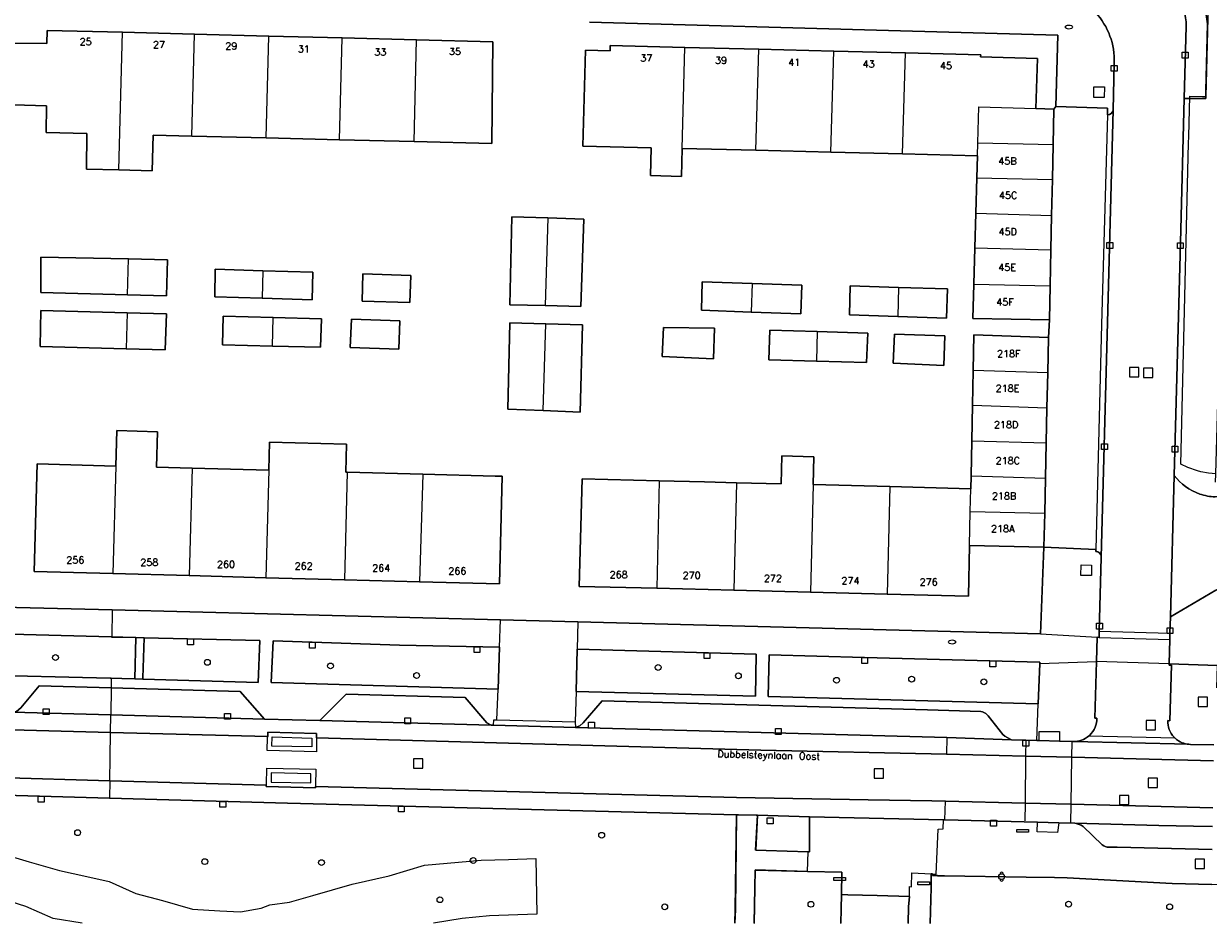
# Model space of a CAD drawing. Header units: metres. Extents: x 108000 to 109000, y 423000 to 423600.
# Tile 12 of 88: x 108364 to 108466, y 423000 to 423077. Entities that reach past the tile are written whole.
import ezdxf

# ---------------------------------------------------------------- set-up
doc = ezdxf.new("R2010")
doc.units = ezdxf.units.M
doc.header["$MEASUREMENT"] = 0
for name, color, linetype in [('afvalbak', 10, 'Continuous'), ('brandkraan _ -put', 10, 'Continuous'), ('Erf', 10, 'Continuous'), ('Fietspad', 10, 'Continuous'), ('groenvoorziening', 10, 'Continuous'), ('Hek', 10, 'Continuous'), ('Huisnummers', 10, 'Continuous'), ('Inrit', 10, 'Continuous'), ('inspectie- _rioolput', 10, 'Continuous'), ('kolk', 10, 'Continuous'), ('open verharding', 10, 'Continuous'), ('Openbare_ruimtenaam', 10, 'Continuous'), ('pand', 10, 'Continuous'), ('Parkeervlak', 10, 'Continuous'), ('rijbaan lokale weg', 10, 'Continuous'), ('vegetatieobject', 10, 'Continuous'), ('verkeersbord', 10, 'Continuous'), ('Voetpad', 10, 'Continuous'), ('Wegmarkering', 10, 'Continuous')]:
    doc.layers.add(name, color=color, linetype=linetype)
doc.styles.get("Standard").update_dxf_attribs({"font": 'txt.shx'})

# ---------------------------------------------------------------- blocks, each defined once
blk = doc.blocks.new('308_ACAD_1_FMEBLOCK74')
at = {"layer": 'Voetpad', "color": 255}
blk.add_line((-44.95, -4.65), (-44.89, -2.08), dxfattribs=at)
blk.add_lwpolyline([(44.95, 1.48), (40.46, 1.63), (40.62, 4.62), (40.5, 4.62), (38.98, 4.65), (38.83, 4.65), (38.72, -3.46), (38.68, -4.65)], dxfattribs=at)
blk = doc.blocks.new('308_ACAD_1_FMEBLOCK75')
at = {"layer": 'Voetpad', "color": 255}
for points in [[(0.9, -2.13), (0.99, 0.93), (0.99, 2.13)], [(-0.88, 0.18), (-0.96, -0.72), (-0.99, -2.13)]]:
    blk.add_lwpolyline(points, dxfattribs=at)
blk = doc.blocks.new('308_ACAD_1_FMEBLOCK83')
at = {"layer": 'groenvoorziening', "color": 3}
for points in [[(0.82, 2.16), (-3.68, 2.29), (-3.76, -2.29)], [(3.68, -2.29), (3.73, 0.18), (3.76, 2.09), (0.82, 2.16)]]:
    blk.add_lwpolyline(points, dxfattribs=at)
blk = doc.blocks.new('308_ACAD_1_FMEBLOCK85')
at = {"layer": 'groenvoorziening', "color": 3}
for points in [[(-5.79, 1.15), (-7.55, 1.2), (-10.94, 1.29), (-19.95, 1.77), (-21.03, 1.79), (-23.45, 1.83), (-30.46, 1.94), (-31.07, 1.95), (-31.07, 1.97), (-31.46, 1.97), (-31.49, 1.97), (-31.49, 2.12), (-31.6, 2.13), (-31.6, 0.93), (-31.69, -2.13)], [(31.69, -2.13), (31.67, -1.26), (31.63, -0.37), (31.62, -0.04), (31.57, -0.06), (31.53, 0.62), (30.54, 0.58), (29.5, 0.54), (29.1, 0.53), (28.52, 0.52), (27.91, 0.53), (26.94, 0.51), (25.92, 0.5), (24.92, 0.49), (23.91, 0.47), (22.9, 0.51), (21.89, 0.53), (21.12, 0.57), (19.9, 0.58), (18.37, 0.6), (17.33, 0.64), (16.26, 0.65), (15.26, 0.68), (14.13, 0.69), (12.78, 0.73), (11.53, 0.76), (10.93, 0.76), (-0.76, 1.01), (-3.09, 1.08)]]:
    blk.add_lwpolyline(points, dxfattribs=at)
blk = doc.blocks.new('308_ACAD_1_FMEBLOCK86')
at = {"layer": 'groenvoorziening', "color": 3}
for points in [[(-11.86, 5.08), (-31.92, 5.65), (-31.95, 5.1), (-38.53, 5.22), (-38.6, 4.54), (-41.62, 4.67), (-41.82, -3.09), (-41.89, -5.65)], [(41.74, -5.65), (41.78, -4.46), (41.89, 3.65), (37.5, 3.76), (3.39, 4.65), (-11.86, 5.08)]]:
    blk.add_lwpolyline(points, dxfattribs=at)
blk = doc.blocks.new('308_ACAD_1_FMEBLOCK87')
at = {"layer": 'groenvoorziening', "color": 3}
for points in [[(-10.24, -3.99), (-12.7, -3.59), (-15.05, -2.56), (-17.11, -1.89), (-18.36, -1.67), (-20.64, -1.23), (-22.78, -1.16), (-24.4, -1.08), (-27.05, -0.35), (-28.74, -0.35), (-28, 3.99), (-25.06, 3.26), (-23.44, 2.96), (-22.19, 2.89), (-21.16, 2.82), (-19.84, 2.67), (-18.14, 2.45), (-16.97, 1.93), (-14.76, 1.27), (-12.18, 0.54)], [(-12.18, 0.54), (-9.83, 0.02), (-7.91, -0.42), (-5.63, -1.45), (-3.35, -2.04), (-0.77, -2.78), (1.58, -2.92), (3.35, -3), (5.11, -2.7), (5.85, -2.41), (7.54, -2.19), (9.53, -1.6), (12.92, -0.64), (16.08, 0.09), (19.1, 0.98), (23.96, 1.42), (26.31, 1.49), (28.67, 1.57), (28.74, -3.22), (24.69, -3.36), (22.34, -3.59), (19.88, -3.99)]]:
    blk.add_lwpolyline(points, dxfattribs=at)

msp = doc.modelspace()

# ---------------------------------------------------------------- linework, layer by layer
at = {"layer": 'afvalbak', "color": 30, "true_color": 0xf07a00}
msp.add_circle((108448.229, 423004.004), 0.25, dxfattribs=at)
for centre, start, end in [((108448.229, 423004.254), 345.52249, 194.47751), ((108448.229, 423003.754), 165.52249, 14.47751)]:
    msp.add_arc(centre, 0.125, start, end, dxfattribs=at)
at = {"layer": 'brandkraan _ -put', "color": 5}
for centre in [(108453.99, 423076.87), (108443.985, 423024.126)]:
    msp.add_ellipse(centre, major_axis=(0.3, 0), ratio=0.5833333, dxfattribs=at)
at = {"layer": 'Erf', "color": 52, "true_color": 0xd2d200}
for points in [[(108372.572, 423064.611), (108369.796, 423064.679), (108369.827, 423067.747), (108366.343, 423067.834), (108366.362, 423070.128), (108362.584, 423070.217), (108362.638, 423075.483), (108366.407, 423075.45), (108366.418, 423076.588), (108372.873, 423076.421), (108379.062, 423076.261), (108385.43, 423076.097), (108391.711, 423075.935), (108398.082, 423075.77), (108404.631, 423075.601), (108404.526, 423066.877), (108397.866, 423067.044), (108391.481, 423067.204), (108385.2, 423067.361), (108378.832, 423067.521), (108375.521, 423067.604), (108375.416, 423064.541), (108372.572, 423064.611)], [(108372.009, 423026.876), (108405.277, 423026.023), (108411.905, 423025.853), (108451.551, 423024.837), (108451.853, 423032.249), (108445.484, 423032.394), (108445.387, 423028.047), (108438.415, 423028.226), (108431.839, 423028.394), (108425.288, 423028.562), (108418.675, 423028.732), (108412.025, 423028.902), (108412.284, 423038.132), (108418.887, 423037.962), (108422.765, 423037.863), (108425.514, 423037.792), (108429.327, 423037.694), (108429.389, 423040.094), (108432.138, 423040.023), (108432.076, 423037.624), (108438.651, 423037.455), (108445.586, 423037.277), (108445.608, 423038.39), (108445.668, 423041.389), (108445.729, 423044.448), (108445.788, 423047.422), (108445.849, 423050.467), (108452.247, 423050.233), (108452.32, 423051.751), (108445.772, 423051.867), (108445.855, 423054.829), (108445.941, 423057.923), (108446.024, 423060.921), (108446.109, 423063.952), (108446.161, 423065.831), (108439.728, 423065.989), (108433.597, 423066.14), (108427.169, 423066.298), (108420.842, 423066.454), (108420.792, 423064.065), (108418.126, 423064.13), (108418.185, 423066.52), (108412.337, 423066.664), (108412.577, 423074.897), (108414.676, 423074.836), (108414.689, 423075.276), (108421.08, 423075.119), (108427.417, 423074.963), (108433.845, 423074.804), (108439.977, 423074.653), (108446.444, 423074.494), (108446.413, 423074.316), (108451.293, 423074.184), (108451.167, 423069.897), (108452.714, 423069.824), (108452.862, 423070.06), (108453.047, 423076.165), (108439.558, 423076.54), (108412.898, 423077.276)], [(108409.109, 423052.975), (108406.073, 423053.046), (108406.257, 423060.608), (108409.323, 423060.507), (108412.417, 423060.406), (108412.174, 423052.903), (108409.109, 423052.975)], [(108373.318, 423053.902), (108365.896, 423054.109), (108365.893, 423057.147), (108373.393, 423056.979), (108376.726, 423056.903), (108376.642, 423053.812), (108373.318, 423053.902)], [(108384.839, 423053.606), (108380.806, 423053.741), (108380.827, 423056.094), (108384.901, 423055.971), (108389.189, 423055.843), (108389.139, 423053.461), (108384.839, 423053.606)], [(108393.424, 423053.364), (108393.475, 423055.716), (108397.581, 423055.561), (108397.501, 423053.239), (108393.424, 423053.364)], [(108426.771, 423052.419), (108422.5, 423052.576), (108422.551, 423055.017), (108426.842, 423054.875), (108431.092, 423054.735), (108431.011, 423052.264), (108426.771, 423052.419)], [(108439.329, 423052.058), (108435.178, 423052.198), (108435.259, 423054.669), (108439.4, 423054.544), (108443.591, 423054.417), (108443.509, 423051.916), (108439.329, 423052.058)], [(108373.206, 423049.277), (108365.826, 423049.464), (108365.883, 423052.561), (108373.281, 423052.374), (108376.656, 423052.288), (108376.54, 423049.192), (108373.206, 423049.277)], [(108385.734, 423049.513), (108381.455, 423049.626), (108381.506, 423052.068), (108385.805, 423051.954), (108389.928, 423051.846), (108389.848, 423049.405), (108385.734, 423049.513)], [(108396.654, 423051.668), (108396.574, 423049.257), (108392.408, 423049.382), (108392.518, 423051.823), (108396.654, 423051.668)], [(108408.941, 423043.97), (108405.906, 423044.084), (108406.089, 423051.497), (108409.155, 423051.412), (108412.309, 423051.324), (108412.095, 423043.851), (108408.941, 423043.97)], [(108419.243, 423051.115), (108423.618, 423051.047), (108423.536, 423048.427), (108419.132, 423048.614), (108419.243, 423051.115)], [(108432.349, 423048.219), (108428.268, 423048.327), (108428.35, 423050.887), (108432.414, 423050.751), (108436.771, 423050.605), (108436.66, 423048.105), (108432.349, 423048.219)], [(108438.922, 423048.056), (108439.033, 423050.526), (108443.348, 423050.4), (108443.266, 423047.839), (108438.922, 423048.056)], [(108372.056, 423029.992), (108365.302, 423030.171), (108365.56, 423039.401), (108372.307, 423039.221), (108372.39, 423042.26), (108375.888, 423042.165), (108375.806, 423039.128), (108378.849, 423039.047), (108385.424, 423038.872), (108385.488, 423041.271), (108392.086, 423041.095), (108392.022, 423038.696), (108392.135, 423038.693), (108398.609, 423038.521), (108404.834, 423038.355), (108405.409, 423038.34), (108405.181, 423029.111), (108398.339, 423029.293), (108391.9, 423029.464), (108385.155, 423029.644), (108378.602, 423029.818), (108372.056, 423029.992)], [(108360.245, 423027.178), (108372.009, 423026.876)]]:
    msp.add_lwpolyline(points, dxfattribs=at)
at = {"layer": 'Fietspad', "color": 255}
for p, q in [((108371.85, 423016.372), (108371.873, 423017.872)), ((108371.788, 423012.23), (108255.689, 423015.512)), ((108443.532, 423015.933), (108443.492, 423014.51)), ((108371.788, 423012.23), (108371.765, 423010.732)), ((108443.371, 423008.87), (108443.413, 423010.478))]:
    msp.add_line(p, q, dxfattribs=at)
for points in [[(108371.873, 423017.872), (108363.441, 423018.097), (108360.018, 423018.092), (108359.645, 423018.091), (108350.676, 423018.293), (108350.653, 423018.294), (108349.854, 423018.33), (108342.387, 423018.67), (108340.368, 423018.727), (108339.365, 423018.753), (108298.232, 423019.848), (108292.79, 423019.961), (108255.999, 423020.925)], [(108255.913, 423019.415), (108274.077, 423018.951), (108292.755, 423018.461), (108298.196, 423018.348), (108349.612, 423016.986), (108363.4, 423016.598), (108371.85, 423016.372)], [(108443.532, 423015.933), (108411.712, 423016.785), (108404.685, 423016.983), (108404.474, 423017.001), (108389.808, 423017.393), (108385.039, 423017.52), (108371.873, 423017.872)], [(108371.85, 423016.372), (108385.324, 423016.012), (108385.334, 423016.384), (108389.518, 423016.281), (108389.513, 423015.901), (108427.581, 423014.859), (108443.492, 423014.51)], [(108466.418, 423015.31), (108464.406, 423015.349), (108464.271, 423015.352), (108454.392, 423015.583), (108454.262, 423015.587), (108453.191, 423015.619), (108451.44, 423015.67), (108451.257, 423015.676), (108450.301, 423015.704), (108449.084, 423015.74), (108443.532, 423015.933)], [(108443.492, 423014.51), (108450.284, 423014.341), (108454.243, 423014.242), (108466.398, 423013.938)], [(108255.524, 423013.789), (108270.915, 423013.51), (108298.056, 423012.708), (108326.18, 423012.047), (108330.592, 423011.916), (108340.313, 423011.628), (108342.041, 423011.579), (108351.699, 423011.303), (108371.765, 423010.732)], [(108443.413, 423010.478), (108442.239, 423010.504), (108436.792, 423010.581), (108425.499, 423010.802), (108389.429, 423011.737), (108389.427, 423011.623), (108385.203, 423011.741), (108385.207, 423011.85), (108371.788, 423012.23)], [(108371.765, 423010.732), (108387.009, 423010.299), (108421.127, 423009.414), (108425.514, 423009.301), (108425.666, 423009.297), (108427.188, 423009.271), (108427.304, 423009.268), (108431.767, 423009.143), (108443.248, 423008.89), (108443.248, 423008.873), (108443.371, 423008.87)], [(108466.337, 423009.9), (108454.188, 423010.206), (108450.235, 423010.306), (108443.413, 423010.478)], [(108443.371, 423008.87), (108451.292, 423008.665), (108453.122, 423008.617), (108454.513, 423008.581), (108461.704, 423008.402), (108464.665, 423008.325), (108466.313, 423008.293)]]:
    msp.add_lwpolyline(points, dxfattribs=at)
at = {"layer": 'groenvoorziening', "color": 3}
msp.add_lwpolyline([(108466.557, 423037.85), (108466.577, 423038.552), (108467.449, 423068.743), (108467.644, 423071.354), (108468.221, 423090.237), (108455.452, 423090.539), (108455.357, 423087.197), (108455.349, 423086.898), (108455.923, 423086.881), (108456.823, 423086.819), (108457.065, 423086.662), (108458.352, 423086.518, -0.2986781), (108465.868, 423077.136), (108465.732, 423071.398), (108465.721, 423070.921), (108465.717, 423070.756), (108464.347, 423070.753), (108463.87, 423070.755), (108463.561, 423058.383), (108463.021, 423038.417, 0.1500057), (108465.209, 423036.819, 0.0736267), (108466.539, 423036.569)], format="xyb", dxfattribs=at)
for points in [[(108466.596, 423028.587), (108462.703, 423026.294), (108462.656, 423024.898), (108462.638, 423024.353), (108462.599, 423022.255), (108466.743, 423022.107)], [(108374.031, 423024.504), (108372.908, 423024.53), (108371.974, 423024.556), (108371.908, 423024.558), (108360.106, 423024.886), (108359.986, 423021.313), (108371.812, 423021.035), (108371.921, 423021.032), (108372.812, 423021.006), (108373.931, 423020.972), (108374.031, 423024.504)], [(108374.632, 423020.951), (108384.509, 423020.654), (108384.659, 423024.256), (108374.742, 423024.482), (108374.636, 423021.051), (108374.632, 423020.951)], [(108405.193, 423023.691), (108396.622, 423023.854), (108385.79, 423024.216), (108385.61, 423020.644), (108405.073, 423020.088), (108405.193, 423023.691)], [(108411.86, 423023.514), (108411.769, 423019.881), (108427.125, 423019.48), (108427.186, 423023.083), (108411.86, 423023.514)], [(108451.366, 423018.819), (108451.492, 423022.278), (108451.496, 423022.392), (108436.484, 423022.795), (108428.316, 423023.014), (108428.226, 423019.441), (108451.366, 423018.819)], [(108427.304, 423009.268), (108427.15, 423006.283), (108431.64, 423006.135), (108431.773, 423006.121), (108431.767, 423009.143), (108427.304, 423009.268)]]:
    msp.add_lwpolyline(points, dxfattribs=at)
at = {"layer": 'Hek', "color": 30}
msp.add_lwpolyline([(108466.577, 423038.552), (108465.95, 423038.621), (108465.295, 423038.733), (108465.001, 423038.819), (108464.174, 423039.087), (108463.584, 423039.384), (108464.253, 423066.904), (108464.267, 423067.484), (108464.352, 423070.956), (108465.449, 423070.928), (108465.749, 423070.921), (108465.949, 423078.735)], dxfattribs=at)
at = {"layer": 'Inrit', "color": 255}
for points in [[(108457.296, 423069.345), (108457.295, 423069.905), (108452.862, 423070.06), (108452.714, 423069.824), (108452.648, 423066.789), (108452.582, 423063.788), (108452.515, 423060.71), (108452.451, 423057.753), (108452.384, 423054.674), (108452.32, 423051.751), (108452.247, 423050.233), (108452.181, 423047.203), (108452.115, 423044.22), (108452.049, 423041.202), (108451.983, 423038.193), (108451.917, 423035.192), (108451.853, 423032.249), (108456.303, 423032.075)], [(108457.296, 423069.345), (108456.799, 423051.373), (108456.303, 423032.075)]]:
    msp.add_lwpolyline(points, dxfattribs=at)
for points in [[(108456.303, 423032.075), (108456.298, 423031.895, -0.1905745), (108456.623, 423031.763, -0.2057825), (108456.771, 423031.412), (108457.314, 423051.518), (108457.794, 423069.755, -0.3820096), (108457.296, 423069.345)], [(108463.021, 423038.417), (108462.703, 423026.294), (108466.596, 423028.587), (108474.004, 423032.949), (108470.636, 423038.057), (108468.178, 423036.803, -0.0458086), (108467.369, 423036.612, -0.0445835), (108466.539, 423036.569, -0.0736267), (108465.209, 423036.819, -0.1500057), (108463.021, 423038.417)]]:
    msp.add_lwpolyline(points, format="xyb", dxfattribs=at)
at = {"layer": 'inspectie- _rioolput', "color": 30}
for p, q in [((108459.976, 423047.68), (108459.176, 423047.68)), ((108459.176, 423047.68), (108459.176, 423046.88)), ((108459.176, 423046.88), (108459.976, 423046.88)), ((108459.976, 423046.88), (108459.976, 423047.68)), ((108461.201, 423047.627), (108460.401, 423047.627)), ((108460.401, 423047.627), (108460.401, 423046.827)), ((108461.201, 423046.827), (108461.201, 423047.627)), ((108460.401, 423046.827), (108461.201, 423046.827)), ((108465.864, 423019.393), (108465.064, 423019.393)), ((108465.064, 423019.393), (108465.064, 423018.593)), ((108465.064, 423018.593), (108465.864, 423018.593)), ((108465.864, 423018.593), (108465.864, 423019.393)), ((108461.411, 423017.383), (108460.611, 423017.383)), ((108460.611, 423017.383), (108460.611, 423016.583)), ((108460.611, 423016.583), (108461.411, 423016.583)), ((108461.411, 423016.583), (108461.411, 423017.383)), ((108398.635, 423014.121), (108397.835, 423014.121)), ((108397.835, 423014.121), (108397.835, 423013.321)), ((108398.635, 423013.321), (108398.635, 423014.121)), ((108397.835, 423013.321), (108398.635, 423013.321)), ((108438.106, 423013.239), (108437.306, 423013.239)), ((108437.306, 423013.239), (108437.306, 423012.439)), ((108437.306, 423012.439), (108438.106, 423012.439)), ((108438.106, 423012.439), (108438.106, 423013.239)), ((108461.595, 423012.451), (108460.795, 423012.451)), ((108460.795, 423012.451), (108460.795, 423011.651)), ((108461.595, 423011.651), (108461.595, 423012.451)), ((108460.795, 423011.651), (108461.595, 423011.651)), ((108459.133, 423010.977), (108458.333, 423010.977)), ((108458.333, 423010.977), (108458.333, 423010.177)), ((108459.133, 423010.177), (108459.133, 423010.977)), ((108458.333, 423010.177), (108459.133, 423010.177)), ((108465.618, 423005.496), (108464.818, 423005.496)), ((108464.818, 423005.496), (108464.818, 423004.696)), ((108465.618, 423004.696), (108465.618, 423005.496)), ((108464.818, 423004.696), (108465.618, 423004.696))]:
    msp.add_line(p, q, dxfattribs=at)
at = {"layer": 'kolk', "color": 30, "true_color": 0xf07a00}
for p, q in [((108463.711, 423074.211), (108463.711, 423074.711)), ((108463.711, 423074.711), (108464.211, 423074.711)), ((108464.211, 423074.711), (108464.211, 423074.211)), ((108457.63, 423073.074), (108457.63, 423073.574)), ((108457.63, 423073.574), (108458.13, 423073.574)), ((108458.13, 423073.574), (108458.13, 423073.074)), ((108464.211, 423074.211), (108463.711, 423074.211)), ((108458.13, 423073.074), (108457.63, 423073.074)), ((108457.255, 423057.888), (108457.255, 423058.388)), ((108457.255, 423058.388), (108457.755, 423058.388)), ((108457.755, 423058.388), (108457.755, 423057.888)), ((108463.297, 423057.865), (108463.297, 423058.365)), ((108463.297, 423058.365), (108463.797, 423058.365)), ((108463.797, 423058.365), (108463.797, 423057.865)), ((108457.755, 423057.888), (108457.255, 423057.888)), ((108463.797, 423057.865), (108463.297, 423057.865)), ((108456.801, 423040.633), (108456.801, 423041.133)), ((108456.801, 423041.133), (108457.301, 423041.133)), ((108457.301, 423041.133), (108457.301, 423040.633)), ((108462.838, 423040.419), (108462.838, 423040.919)), ((108462.838, 423040.919), (108463.338, 423040.919)), ((108463.338, 423040.919), (108463.338, 423040.419)), ((108457.301, 423040.633), (108456.801, 423040.633)), ((108463.338, 423040.419), (108462.838, 423040.419)), ((108456.364, 423025.234), (108456.364, 423025.734)), ((108456.364, 423025.734), (108456.864, 423025.734)), ((108456.864, 423025.734), (108456.864, 423025.234)), ((108456.864, 423025.234), (108456.364, 423025.234)), ((108462.411, 423024.849), (108462.411, 423025.349)), ((108462.411, 423025.349), (108462.911, 423025.349)), ((108462.911, 423024.849), (108462.411, 423024.849)), ((108462.911, 423025.349), (108462.911, 423024.849)), ((108378.456, 423023.892), (108378.456, 423024.392)), ((108378.456, 423024.392), (108378.956, 423024.392)), ((108378.956, 423023.892), (108378.456, 423023.892)), ((108378.956, 423024.392), (108378.956, 423023.892)), ((108388.906, 423023.604), (108388.906, 423024.104)), ((108388.906, 423024.104), (108389.406, 423024.104)), ((108389.406, 423023.604), (108388.906, 423023.604)), ((108389.406, 423024.104), (108389.406, 423023.604)), ((108403.013, 423023.228), (108403.013, 423023.728)), ((108403.013, 423023.728), (108403.513, 423023.728)), ((108403.513, 423023.728), (108403.513, 423023.228)), ((108403.513, 423023.228), (108403.013, 423023.228)), ((108422.72, 423022.701), (108422.72, 423023.201)), ((108422.72, 423023.201), (108423.22, 423023.201)), ((108423.22, 423022.701), (108422.72, 423022.701)), ((108423.22, 423023.201), (108423.22, 423022.701)), ((108436.234, 423022.295), (108436.234, 423022.795)), ((108436.234, 423022.795), (108436.734, 423022.795)), ((108436.734, 423022.795), (108436.734, 423022.295)), ((108436.734, 423022.295), (108436.234, 423022.295)), ((108447.219, 423022), (108447.219, 423022.5)), ((108447.219, 423022.5), (108447.719, 423022.5)), ((108447.719, 423022), (108447.219, 423022)), ((108447.719, 423022.5), (108447.719, 423022)), ((108366.086, 423017.91), (108366.086, 423018.41)), ((108366.086, 423018.41), (108366.586, 423018.41)), ((108366.586, 423017.91), (108366.086, 423017.91)), ((108366.586, 423018.41), (108366.586, 423017.91)), ((108381.624, 423017.504), (108381.624, 423018.004)), ((108381.624, 423018.004), (108382.124, 423018.004)), ((108382.124, 423017.504), (108381.624, 423017.504)), ((108382.124, 423018.004), (108382.124, 423017.504)), ((108397.073, 423017.115), (108397.073, 423017.615)), ((108397.073, 423017.615), (108397.573, 423017.615)), ((108397.573, 423017.615), (108397.573, 423017.115)), ((108397.573, 423017.115), (108397.073, 423017.115)), ((108412.826, 423016.752), (108412.826, 423017.252)), ((108412.826, 423017.252), (108413.326, 423017.252)), ((108413.326, 423016.752), (108412.826, 423016.752)), ((108413.326, 423017.252), (108413.326, 423016.752)), ((108428.834, 423016.197), (108428.834, 423016.697)), ((108428.834, 423016.697), (108429.334, 423016.697)), ((108429.334, 423016.697), (108429.334, 423016.197)), ((108429.334, 423016.197), (108428.834, 423016.197)), ((108450.05, 423015.195), (108450.05, 423015.695)), ((108450.05, 423015.695), (108450.55, 423015.695)), ((108450.55, 423015.695), (108450.55, 423015.195)), ((108450.55, 423015.195), (108450.05, 423015.195)), ((108365.659, 423010.392), (108365.659, 423010.892)), ((108365.659, 423010.892), (108366.159, 423010.892)), ((108366.159, 423010.392), (108365.659, 423010.392)), ((108366.159, 423010.892), (108366.159, 423010.392)), ((108381.224, 423009.954), (108381.224, 423010.454)), ((108381.224, 423010.454), (108381.724, 423010.454)), ((108381.724, 423010.454), (108381.724, 423009.954)), ((108381.724, 423009.954), (108381.224, 423009.954)), ((108396.525, 423009.549), (108396.525, 423010.049)), ((108396.525, 423010.049), (108397.025, 423010.049)), ((108397.025, 423009.549), (108396.525, 423009.549)), ((108397.025, 423010.049), (108397.025, 423009.549)), ((108428.134, 423008.543), (108428.134, 423009.043)), ((108428.134, 423009.043), (108428.634, 423009.043)), ((108428.634, 423008.543), (108428.134, 423008.543)), ((108428.634, 423009.043), (108428.634, 423008.543)), ((108447.283, 423008.344), (108447.283, 423008.844)), ((108447.283, 423008.844), (108447.783, 423008.844)), ((108447.783, 423008.344), (108447.283, 423008.344)), ((108447.783, 423008.844), (108447.783, 423008.344))]:
    msp.add_line(p, q, dxfattribs=at)
at = {"layer": 'open verharding', "color": 255}
msp.add_lwpolyline([(108374.742, 423024.482), (108374.031, 423024.504), (108373.931, 423020.972), (108374.632, 423020.951), (108374.636, 423021.051), (108374.742, 423024.482)], dxfattribs=at)
at = {"layer": 'pand', "color": 1}
for p, q in [((108372.572, 423064.611), (108372.873, 423076.421)), ((108379.062, 423076.261), (108372.873, 423076.421)), ((108378.832, 423067.521), (108379.062, 423076.261)), ((108385.43, 423076.097), (108379.062, 423076.261)), ((108385.2, 423067.361), (108385.43, 423076.097)), ((108391.711, 423075.935), (108385.43, 423076.097)), ((108391.481, 423067.204), (108391.711, 423075.935)), ((108398.082, 423075.77), (108391.711, 423075.935)), ((108397.866, 423067.044), (108398.082, 423075.77)), ((108420.842, 423066.454), (108421.08, 423075.119)), ((108427.417, 423074.963), (108421.08, 423075.119)), ((108427.169, 423066.298), (108427.417, 423074.963)), ((108433.845, 423074.804), (108427.417, 423074.963)), ((108433.597, 423066.14), (108433.845, 423074.804)), ((108439.977, 423074.653), (108433.845, 423074.804)), ((108439.728, 423065.989), (108439.977, 423074.653)), ((108378.832, 423067.521), (108385.2, 423067.361)), ((108385.2, 423067.361), (108391.481, 423067.204)), ((108391.481, 423067.204), (108397.866, 423067.044)), ((108420.842, 423066.454), (108427.169, 423066.298)), ((108427.169, 423066.298), (108433.597, 423066.14)), ((108446.161, 423065.831), (108446.194, 423066.932)), ((108446.194, 423066.932), (108452.648, 423066.789)), ((108452.582, 423063.788), (108452.648, 423066.789)), ((108433.597, 423066.14), (108439.728, 423065.989)), ((108439.728, 423065.989), (108446.161, 423065.831)), ((108446.161, 423065.831), (108446.109, 423063.952)), ((108446.109, 423063.952), (108446.024, 423060.921)), ((108446.109, 423063.952), (108452.582, 423063.788)), ((108452.515, 423060.71), (108452.582, 423063.788)), ((108409.323, 423060.507), (108409.109, 423052.975)), ((108446.024, 423060.921), (108445.941, 423057.923)), ((108446.024, 423060.921), (108452.515, 423060.71)), ((108452.451, 423057.753), (108452.515, 423060.71)), ((108445.941, 423057.923), (108445.855, 423054.829)), ((108445.941, 423057.923), (108452.451, 423057.753)), ((108452.384, 423054.674), (108452.451, 423057.753)), ((108373.318, 423053.902), (108373.393, 423056.979)), ((108384.901, 423055.971), (108384.839, 423053.606)), ((108426.842, 423054.875), (108426.771, 423052.419)), ((108439.4, 423054.544), (108439.329, 423052.058)), ((108445.855, 423054.829), (108452.384, 423054.674)), ((108373.281, 423052.374), (108373.206, 423049.277)), ((108385.734, 423049.513), (108385.805, 423051.954)), ((108408.941, 423043.97), (108409.155, 423051.412)), ((108432.414, 423050.751), (108432.349, 423048.219)), ((108445.788, 423047.422), (108445.729, 423044.448)), ((108452.181, 423047.203), (108445.788, 423047.422)), ((108452.115, 423044.22), (108452.181, 423047.203)), ((108445.729, 423044.448), (108445.668, 423041.389)), ((108445.729, 423044.448), (108452.115, 423044.22)), ((108452.049, 423041.202), (108452.115, 423044.22)), ((108445.668, 423041.389), (108445.608, 423038.39)), ((108445.668, 423041.389), (108452.049, 423041.202)), ((108451.983, 423038.193), (108452.049, 423041.202)), ((108372.307, 423039.221), (108372.056, 423029.992)), ((108378.849, 423039.047), (108378.602, 423029.818)), ((108385.424, 423038.872), (108378.849, 423039.047)), ((108385.424, 423038.872), (108385.155, 423029.644)), ((108392.135, 423038.693), (108391.9, 423029.464)), ((108398.609, 423038.521), (108392.135, 423038.693)), ((108398.609, 423038.521), (108398.339, 423029.293)), ((108418.887, 423037.962), (108418.675, 423028.732)), ((108425.514, 423037.792), (108425.288, 423028.562)), ((108445.608, 423038.39), (108445.586, 423037.277)), ((108445.608, 423038.39), (108451.983, 423038.193)), ((108451.917, 423035.192), (108451.983, 423038.193)), ((108432.076, 423037.624), (108431.839, 423028.394)), ((108438.651, 423037.455), (108432.076, 423037.624)), ((108438.651, 423037.455), (108438.415, 423028.226)), ((108445.586, 423037.277), (108438.651, 423037.455)), ((108445.545, 423035.326), (108445.586, 423037.277)), ((108445.484, 423032.394), (108445.545, 423035.326)), ((108445.545, 423035.326), (108451.917, 423035.192)), ((108372.056, 423029.992), (108378.602, 423029.818)), ((108378.602, 423029.818), (108385.155, 423029.644)), ((108385.155, 423029.644), (108391.9, 423029.464)), ((108391.9, 423029.464), (108398.339, 423029.293)), ((108418.675, 423028.732), (108425.288, 423028.562)), ((108425.288, 423028.562), (108431.839, 423028.394)), ((108431.839, 423028.394), (108438.415, 423028.226))]:
    msp.add_line(p, q, dxfattribs=at)
for points in [[(108372.873, 423076.421), (108366.418, 423076.588), (108366.407, 423075.45), (108362.638, 423075.483), (108362.584, 423070.217), (108366.362, 423070.128), (108366.343, 423067.834), (108369.827, 423067.747), (108369.796, 423064.679), (108372.572, 423064.611)], [(108397.866, 423067.044), (108404.526, 423066.877), (108404.631, 423075.601), (108398.082, 423075.77)], [(108421.08, 423075.119), (108414.689, 423075.276), (108414.676, 423074.836), (108412.577, 423074.897), (108412.337, 423066.664), (108418.185, 423066.52), (108418.126, 423064.13), (108420.792, 423064.065), (108420.842, 423066.454)], [(108451.167, 423069.897), (108451.293, 423074.184), (108446.413, 423074.316), (108446.444, 423074.494), (108439.977, 423074.653)], [(108446.194, 423066.932), (108446.285, 423070.02), (108451.167, 423069.897)], [(108452.648, 423066.789), (108452.714, 423069.824), (108451.167, 423069.897)], [(108372.572, 423064.611), (108375.416, 423064.541), (108375.521, 423067.604), (108378.832, 423067.521)], [(108409.323, 423060.507), (108406.257, 423060.608), (108406.073, 423053.046), (108409.109, 423052.975)], [(108409.109, 423052.975), (108412.174, 423052.903), (108412.417, 423060.406), (108409.323, 423060.507)], [(108373.393, 423056.979), (108365.893, 423057.147), (108365.896, 423054.109), (108373.318, 423053.902)], [(108373.318, 423053.902), (108376.642, 423053.812), (108376.726, 423056.903), (108373.393, 423056.979)], [(108384.901, 423055.971), (108380.827, 423056.094), (108380.806, 423053.741), (108384.839, 423053.606)], [(108384.839, 423053.606), (108389.139, 423053.461), (108389.189, 423055.843), (108384.901, 423055.971)], [(108393.424, 423053.364), (108397.501, 423053.239), (108397.581, 423055.561), (108393.475, 423055.716), (108393.424, 423053.364)], [(108426.842, 423054.875), (108422.551, 423055.017), (108422.5, 423052.576), (108426.771, 423052.419)], [(108426.771, 423052.419), (108431.011, 423052.264), (108431.092, 423054.735), (108426.842, 423054.875)], [(108439.4, 423054.544), (108435.259, 423054.669), (108435.178, 423052.198), (108439.329, 423052.058)], [(108439.329, 423052.058), (108443.509, 423051.916), (108443.591, 423054.417), (108439.4, 423054.544)], [(108445.855, 423054.829), (108445.772, 423051.867), (108452.32, 423051.751), (108452.384, 423054.674)], [(108373.281, 423052.374), (108365.883, 423052.561), (108365.826, 423049.464), (108373.206, 423049.277)], [(108373.206, 423049.277), (108376.54, 423049.192), (108376.656, 423052.288), (108373.281, 423052.374)], [(108385.805, 423051.954), (108381.506, 423052.068), (108381.455, 423049.626), (108385.734, 423049.513)], [(108385.734, 423049.513), (108389.848, 423049.405), (108389.928, 423051.846), (108385.805, 423051.954)], [(108396.654, 423051.668), (108392.518, 423051.823), (108392.408, 423049.382), (108396.574, 423049.257), (108396.654, 423051.668)], [(108409.155, 423051.412), (108406.089, 423051.497), (108405.906, 423044.084), (108408.941, 423043.97)], [(108408.941, 423043.97), (108412.095, 423043.851), (108412.309, 423051.324), (108409.155, 423051.412)], [(108419.243, 423051.115), (108419.132, 423048.614), (108423.536, 423048.427), (108423.618, 423051.047), (108419.243, 423051.115)], [(108432.414, 423050.751), (108428.35, 423050.887), (108428.268, 423048.327), (108432.349, 423048.219)], [(108432.349, 423048.219), (108436.66, 423048.105), (108436.771, 423050.605), (108432.414, 423050.751)], [(108438.922, 423048.056), (108443.266, 423047.839), (108443.348, 423050.4), (108439.033, 423050.526), (108438.922, 423048.056)], [(108452.181, 423047.203), (108452.247, 423050.233), (108445.849, 423050.467), (108445.788, 423047.422)], [(108378.849, 423039.047), (108375.806, 423039.128), (108375.888, 423042.165), (108372.39, 423042.26), (108372.307, 423039.221)], [(108392.135, 423038.693), (108392.022, 423038.696), (108392.086, 423041.095), (108385.488, 423041.271), (108385.424, 423038.872)], [(108432.076, 423037.624), (108432.138, 423040.023), (108429.389, 423040.094), (108429.327, 423037.694), (108425.514, 423037.792)], [(108372.307, 423039.221), (108365.56, 423039.401), (108365.302, 423030.171), (108372.056, 423029.992)], [(108398.339, 423029.293), (108405.181, 423029.111), (108405.409, 423038.34), (108404.834, 423038.355), (108398.609, 423038.521)], [(108418.887, 423037.962), (108412.284, 423038.132), (108412.025, 423028.902), (108418.675, 423028.732)], [(108425.514, 423037.792), (108422.765, 423037.863), (108418.887, 423037.962)], [(108445.484, 423032.394), (108451.853, 423032.249), (108451.917, 423035.192)], [(108438.415, 423028.226), (108445.387, 423028.047), (108445.484, 423032.394)]]:
    msp.add_lwpolyline(points, dxfattribs=at)
at = {"layer": 'Parkeervlak', "color": 255}
msp.add_line((108371.908, 423020.198), (108371.873, 423017.872), dxfattribs=at)
for points in [[(108371.908, 423020.198), (108365.753, 423020.37), (108364.159, 423018.478), (108363.804, 423018.178), (108363.441, 423018.097), (108371.873, 423017.872)], [(108371.873, 423017.872), (108385.039, 423017.52), (108382.956, 423019.888), (108371.908, 423020.198)], [(108402.239, 423019.368), (108392.054, 423019.656), (108389.808, 423017.393), (108404.474, 423017.001), (108404.106, 423017.185), (108402.239, 423019.368)], [(108441.868, 423018.319), (108413.994, 423019.088), (108412.37, 423017.196), (108412.088, 423016.929), (108411.712, 423016.785), (108443.532, 423015.933), (108449.084, 423015.74), (108448.76, 423015.899), (108448.501, 423016.042), (108448.332, 423016.195), (108447.075, 423017.797), (108446.86, 423017.997), (108446.599, 423018.131), (108446.44, 423018.174), (108441.868, 423018.319)]]:
    msp.add_lwpolyline(points, dxfattribs=at)
msp.add_lwpolyline([(108466.313, 423008.293), (108464.665, 423008.325), (108461.704, 423008.402), (108454.513, 423008.581, -0.1257063), (108455.214, 423008.305), (108456.845, 423006.729, 0.1727346), (108457.418, 423006.526), (108458.125, 423006.545), (108466.284, 423006.341)], format="xyb", dxfattribs=at)
at = {"layer": 'rijbaan lokale weg', "color": 255}
for p, q in [((108456.589, 423025.056), (108456.574, 423024.525)), ((108456.589, 423025.056), (108462.656, 423024.898)), ((108462.638, 423024.353), (108462.656, 423024.898)), ((108456.574, 423024.525), (108462.638, 423024.353)), ((108462.599, 423022.255), (108462.638, 423024.353)), ((108462.599, 423022.255), (108456.349, 423022.442)), ((108255.689, 423015.512), (108371.788, 423012.23)), ((108385.324, 423016.012), (108371.85, 423016.372)), ((108463.089, 423015.881), (108455.687, 423016.064)), ((108371.788, 423012.23), (108385.207, 423011.85))]:
    msp.add_line(p, q, dxfattribs=at)
for points in [[(108462.656, 423024.898), (108462.703, 423026.294), (108463.021, 423038.417), (108463.561, 423058.383), (108463.87, 423070.755), (108464.053, 423076.945, 0.1872999), (108461.821, 423082.165, 0.2329431), (108455.865, 423084.97), (108455.818, 423084.971), (108451.472, 423085.051), (108451.296, 423085.054), (108438.884, 423085.377), (108438.8, 423085.373), (108437.25, 423085.42), (108437.158, 423085.425)], [(108452.079, 423080.017, -0.4185014), (108457.875, 423073.774), (108457.794, 423069.755), (108457.314, 423051.518), (108456.771, 423031.412), (108456.77, 423031.378), (108456.589, 423025.056)], [(108456.349, 423022.442), (108456.208, 423017.59), (108456.396, 423017.609, -0.102898), (108456.236, 423016.813, -0.102757), (108455.775, 423016.144), (108455.743, 423016.114), (108455.71, 423016.084), (108455.698, 423016.074), (108455.687, 423016.064)], [(108463.089, 423015.881), (108463.047, 423015.922), (108463.006, 423015.964, -0.2011778), (108462.468, 423017.397), (108462.645, 423017.38), (108462.787, 423022.145), (108462.597, 423022.154), (108462.599, 423022.255)], [(108455.687, 423016.064, -0.0875318), (108455.082, 423015.709, -0.0867117), (108454.392, 423015.583), (108464.271, 423015.352, -0.0752712), (108463.698, 423015.491, -0.0928028), (108463.089, 423015.881)]]:
    msp.add_lwpolyline(points, format="xyb", dxfattribs=at)
for points in [[(108456.574, 423024.525), (108456.409, 423024.529), (108456.349, 423022.442)], [(108371.85, 423016.372), (108363.4, 423016.598), (108349.612, 423016.986), (108298.196, 423018.348), (108292.755, 423018.461), (108274.077, 423018.951), (108255.913, 423019.415)], [(108371.788, 423012.23), (108371.818, 423014.225), (108371.85, 423016.372)], [(108389.513, 423015.901), (108389.512, 423015.845), (108389.497, 423014.711), (108385.291, 423014.82), (108385.322, 423015.949), (108385.324, 423016.012)], [(108389.513, 423015.901), (108389.518, 423016.281), (108385.334, 423016.384), (108385.324, 423016.012)], [(108466.398, 423013.938), (108454.243, 423014.242), (108450.284, 423014.341), (108443.492, 423014.51), (108427.581, 423014.859), (108389.513, 423015.901)], [(108385.207, 423011.85), (108385.21, 423011.935), (108385.263, 423013.32), (108389.46, 423013.232), (108389.431, 423011.829), (108389.429, 423011.737)], [(108385.207, 423011.85), (108385.203, 423011.741), (108389.427, 423011.623), (108389.429, 423011.737)], [(108389.429, 423011.737), (108425.499, 423010.802), (108436.792, 423010.581), (108442.239, 423010.504), (108443.413, 423010.478), (108450.235, 423010.306), (108454.188, 423010.206), (108466.337, 423009.9)], [(108440.21, 423000), (108440.241, 423001.414), (108440.32, 423002.309), (108437.556, 423002.394), (108435.038, 423002.435), (108434.511, 423002.466), (108434.454, 423000)]]:
    msp.add_lwpolyline(points, dxfattribs=at)
at = {"layer": 'vegetatieobject', "color": 3}
for centre in [(108367.14, 423022.793), (108380.158, 423022.386), (108390.707, 423022.077), (108398.088, 423021.251), (108418.789, 423021.948), (108425.669, 423021.229), (108434.079, 423020.848), (108440.517, 423020.944), (108446.703, 423020.713), (108369.036, 423007.776), (108413.95, 423007.554), (108379.932, 423005.29), (108389.939, 423005.208), (108402.943, 423005.384), (108400.089, 423002.022), (108419.354, 423001.414), (108431.888, 423001.632), (108453.969, 423001.647), (108462.63, 423001.423)]:
    msp.add_circle(centre, 0.25, dxfattribs=at)
at = {"layer": 'verkeersbord', "color": 30, "true_color": 0xf07a00}
for points in [[(108449.543, 423008.059), (108450.543, 423008.059), (108450.543, 423007.809), (108449.543, 423007.809), (108449.543, 423008.059)], [(108433.833, 423003.922), (108434.833, 423003.922), (108434.833, 423003.672), (108433.833, 423003.672), (108433.833, 423003.922)], [(108441.033, 423003.564), (108442.033, 423003.564), (108442.033, 423003.314), (108441.033, 423003.314), (108441.033, 423003.564)]]:
    msp.add_lwpolyline(points, dxfattribs=at)
at = {"layer": 'Voetpad', "color": 255}
for p, q in [((108372.009, 423026.876), (108371.974, 423024.556)), ((108405.277, 423026.023), (108372.009, 423026.876)), ((108405.193, 423023.691), (108405.277, 423026.023)), ((108411.905, 423025.853), (108405.277, 423026.023)), ((108411.905, 423025.853), (108411.86, 423023.514)), ((108451.551, 423024.837), (108411.905, 423025.853)), ((108451.551, 423024.837), (108456.409, 423024.529)), ((108405.193, 423023.691), (108405.073, 423020.088)), ((108456.349, 423022.442), (108456.409, 423024.529)), ((108411.769, 423019.881), (108411.86, 423023.514)), ((108451.492, 423022.278), (108451.366, 423018.819)), ((108451.492, 423022.278), (108456.349, 423022.442)), ((108371.921, 423021.032), (108371.908, 423020.198)), ((108404.962, 423017.456), (108405.073, 423020.088)), ((108411.769, 423019.881), (108411.679, 423017.283)), ((108451.257, 423015.676), (108451.366, 423018.819)), ((108404.962, 423017.456), (108411.679, 423017.283)), ((108404.685, 423016.983), (108411.712, 423016.785)), ((108411.679, 423017.283), (108411.712, 423016.785)), ((108451.257, 423015.676), (108451.44, 423015.67)), ((108451.44, 423015.67), (108453.191, 423015.619)), ((108453.122, 423008.617), (108451.292, 423008.665)), ((108431.595, 423004.444), (108431.64, 423006.135)), ((108442.193, 423004.258), (108442.306, 423004.248))]:
    msp.add_line(p, q, dxfattribs=at)
for points in [[(108455.818, 423084.971), (108455.865, 423084.97, -0.2329431), (108461.821, 423082.165, -0.1872999), (108464.053, 423076.945), (108463.87, 423070.755), (108464.347, 423070.753), (108465.717, 423070.756), (108465.721, 423070.921), (108465.732, 423071.398), (108465.868, 423077.136, 0.2986781), (108458.352, 423086.518), (108457.065, 423086.662), (108456.823, 423086.819), (108455.923, 423086.881), (108455.349, 423086.898)], [(108412.898, 423077.276), (108439.558, 423076.54), (108453.047, 423076.165), (108452.862, 423070.06), (108457.295, 423069.905), (108457.296, 423069.345, 0.3820096), (108457.794, 423069.755), (108457.875, 423073.774, 0.4185014), (108452.079, 423080.017), (108451.088, 423080.041)], [(108456.409, 423024.529), (108456.574, 423024.525), (108456.589, 423025.056), (108456.77, 423031.378), (108456.771, 423031.412, 0.2057825), (108456.623, 423031.763, 0.1905745), (108456.298, 423031.895), (108456.303, 423032.075), (108451.853, 423032.249), (108451.551, 423024.837)], [(108453.191, 423015.619), (108454.262, 423015.587), (108454.392, 423015.583, 0.0867117), (108455.082, 423015.709, 0.0875318), (108455.687, 423016.064), (108455.698, 423016.074), (108455.71, 423016.084), (108455.743, 423016.114), (108455.775, 423016.144, 0.102757), (108456.236, 423016.813, 0.102898), (108456.396, 423017.609), (108456.208, 423017.59), (108456.349, 423022.442)], [(108466.684, 423020.203), (108466.743, 423022.107), (108462.599, 423022.255), (108462.597, 423022.154), (108462.787, 423022.145), (108462.645, 423017.38), (108462.468, 423017.397, 0.2011778), (108463.006, 423015.964), (108463.047, 423015.922), (108463.089, 423015.881, 0.0928028), (108463.698, 423015.491, 0.0752712), (108464.271, 423015.352), (108464.406, 423015.349), (108466.418, 423015.31)], [(108466.284, 423006.341), (108458.125, 423006.545), (108457.418, 423006.526, -0.1727346), (108456.845, 423006.729), (108455.214, 423008.305, 0.1257063), (108454.513, 423008.581), (108453.122, 423008.617)]]:
    msp.add_lwpolyline(points, format="xyb", dxfattribs=at)
for points in [[(108457.024, 423070.824), (108456.133, 423070.833), (108456.142, 423071.743), (108457.033, 423071.734), (108457.024, 423070.824)], [(108455.918, 423029.819), (108455.023, 423029.843), (108455.047, 423030.742), (108455.942, 423030.718), (108455.918, 423029.819)], [(108372.009, 423026.876), (108360.245, 423027.178), (108360.096, 423027.142)], [(108360.106, 423024.886), (108371.908, 423024.558), (108371.974, 423024.556)], [(108371.974, 423024.556), (108372.908, 423024.53), (108374.031, 423024.504), (108374.742, 423024.482), (108384.659, 423024.256), (108384.509, 423020.654), (108374.632, 423020.951), (108373.931, 423020.972), (108372.812, 423021.006), (108371.921, 423021.032)], [(108405.073, 423020.088), (108385.61, 423020.644), (108385.79, 423024.216), (108396.622, 423023.854), (108405.193, 423023.691)], [(108411.86, 423023.514), (108427.186, 423023.083), (108427.125, 423019.48), (108411.769, 423019.881)], [(108451.366, 423018.819), (108428.226, 423019.441), (108428.316, 423023.014), (108436.484, 423022.795), (108451.496, 423022.392), (108451.492, 423022.278)], [(108371.921, 423021.032), (108371.812, 423021.035), (108359.986, 423021.313)], [(108360.018, 423018.092), (108363.441, 423018.097), (108363.804, 423018.178), (108364.159, 423018.478), (108365.753, 423020.37), (108371.908, 423020.198)], [(108371.908, 423020.198), (108382.956, 423019.888), (108385.039, 423017.52), (108389.808, 423017.393), (108392.054, 423019.656), (108402.239, 423019.368), (108404.106, 423017.185), (108404.474, 423017.001), (108404.685, 423016.983)], [(108411.712, 423016.785), (108412.088, 423016.929), (108412.37, 423017.196), (108413.994, 423019.088), (108441.868, 423018.319), (108446.44, 423018.174), (108446.599, 423018.131), (108446.86, 423017.997), (108447.075, 423017.797), (108448.332, 423016.195), (108448.501, 423016.042), (108448.76, 423015.899), (108449.084, 423015.74), (108450.301, 423015.704), (108451.257, 423015.676)], [(108404.685, 423016.983), (108404.696, 423017.463), (108404.962, 423017.456)], [(108451.44, 423015.67), (108451.44, 423015.782), (108451.443, 423016.462), (108453.196, 423016.445), (108453.192, 423015.753), (108453.191, 423015.619)], [(108443.248, 423008.873), (108443.248, 423008.89), (108431.767, 423009.143), (108431.773, 423006.121), (108431.64, 423006.135)], [(108442.306, 423004.248), (108442.609, 423004.22), (108442.787, 423008.087), (108443.23, 423008.094), (108443.248, 423008.873)], [(108451.292, 423008.665), (108443.371, 423008.87), (108443.248, 423008.873)], [(108453.122, 423008.617), (108453.025, 423007.776), (108451.278, 423007.834), (108451.292, 423008.665)], [(108427.012, 423000), (108427.096, 423004.573), (108431.595, 423004.444)], [(108431.595, 423004.444), (108434.54, 423004.377), (108434.511, 423002.466), (108435.038, 423002.435), (108437.556, 423002.394), (108440.32, 423002.309)], [(108440.32, 423002.309), (108440.32, 423003.151), (108440.493, 423003.135), (108440.546, 423004.317), (108442.193, 423004.258)], [(108442.306, 423004.248), (108442.305, 423004.096), (108442.337, 423004.096), (108442.725, 423004.095), (108442.725, 423004.076), (108443.335, 423004.066), (108450.339, 423003.957), (108452.764, 423003.92), (108453.845, 423003.904), (108462.852, 423003.422), (108466.239, 423003.328)]]:
    msp.add_lwpolyline(points, dxfattribs=at)
at = {"layer": 'Wegmarkering', "color": 255}
msp.add_line((108404.685, 423016.983), (108404.474, 423017.001), dxfattribs=at)
for points in [[(108389.106, 423015.891), (108389.095, 423015.124), (108385.687, 423015.207), (108385.709, 423015.985), (108389.106, 423015.891)], [(108450.301, 423015.704), (108450.284, 423014.341), (108450.235, 423010.306), (108450.216, 423008.79)], [(108454.165, 423008.589), (108454.188, 423010.206), (108454.243, 423014.242), (108454.262, 423015.587)], [(108385.637, 423012.914), (108385.627, 423012.121), (108389.036, 423012.039), (108389.027, 423012.834), (108385.637, 423012.914)]]:
    msp.add_lwpolyline(points, dxfattribs=at)

# ---------------------------------------------------------------- block references
at = {"layer": 'groenvoorziening', "color": 3}
for name, p in [('308_ACAD_1_FMEBLOCK86', (108383.624, 423005.651)), ('308_ACAD_1_FMEBLOCK87', (108379.651, 423003.994)), ('308_ACAD_1_FMEBLOCK83', (108430.776, 423002.286)), ('308_ACAD_1_FMEBLOCK85', (108473.793, 423002.129))]:
    msp.add_blockref(name, p, dxfattribs=at)
at = {"layer": 'Voetpad', "color": 255}
for name, p in [('308_ACAD_1_FMEBLOCK74', (108386.687, 423004.65)), ('308_ACAD_1_FMEBLOCK75', (108441.203, 423002.129))]:
    msp.add_blockref(name, p, dxfattribs=at)

# ---------------------------------------------------------------- texts
at = {"layer": 'Huisnummers', "color": 255}
for s, p in [('25', (108369.219, 423075.328)), ('27', (108375.496, 423075.062)), ('29', (108381.692, 423074.945)), ('31', (108387.909, 423074.678)), ('33', (108394.462, 423074.442)), ('35', (108400.862, 423074.474)), ('37', (108417.26, 423073.913)), ('39', (108423.664, 423073.706)), ('41', (108429.941, 423073.559)), ('43', (108436.315, 423073.412)), ('45', (108442.953, 423073.265)), ('45B', (108447.94, 423065.095)), ('45C', (108448.005, 423062.124)), ('45D', (108447.965, 423059.023)), ('45E', (108447.942, 423055.951)), ('45F', (108447.772, 423052.976)), ('218F', (108447.841, 423048.544)), ('218E', (108447.725, 423045.58)), ('218D', (108447.569, 423042.455)), ('218C', (108447.72, 423039.382)), ('218B', (108447.394, 423036.355)), ('218A', (108447.323, 423033.535)), ('256', (108368.071, 423030.854)), ('258', (108374.404, 423030.665)), ('260', (108380.984, 423030.477)), ('262', (108387.634, 423030.352)), ('264', (108394.28, 423030.163)), ('266', (108400.8, 423029.912)), ('268', (108414.627, 423029.599)), ('270', (108420.89, 423029.536)), ('272', (108427.853, 423029.285)), ('274', (108434.5, 423029.097)), ('276', (108441.209, 423028.971))]:
    msp.add_text(s, height=0.6, dxfattribs=at).set_placement(p)
at = {"layer": 'Openbare_ruimtenaam', "color": 255}
msp.add_text('Dubbelsteynlaan Oost', height=0.6, rotation=358.5, dxfattribs=at).set_placement((108423.865, 423014.245))

doc.saveas('drawing.dxf')
